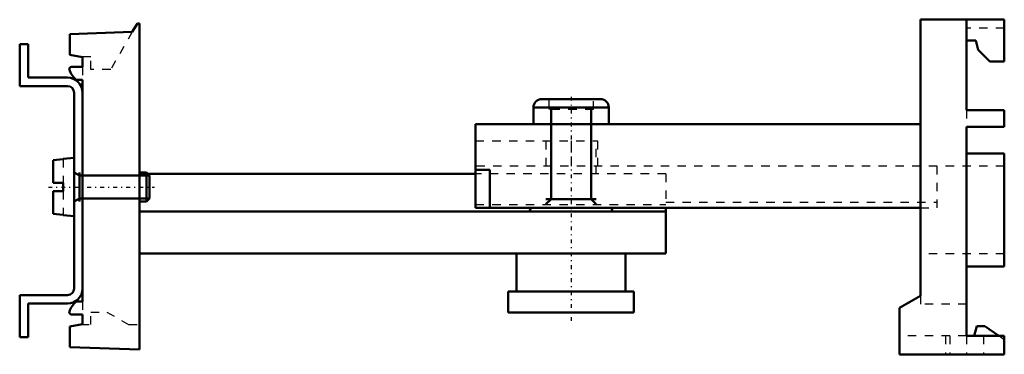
# Model space of a CAD drawing. Header units: millimetres. Extents: x -66 to 52, y -30 to 10.
import ezdxf

# ---------------------------------------------------------------- set-up
doc = ezdxf.new("R2010")
doc.units = ezdxf.units.MM
doc.linetypes.add('Center', pattern=[1.5, 0.45, -0.5, 0.05, -0.5])
doc.linetypes.add('Dashed', pattern=[2, 1, -1])
for name, color, linetype, lineweight in [('AM_0', 7, 'Continuous', 30), ('AM_10', 7, 'Continuous', 5), ('AM_3', 7, 'Dashed', 5), ('AM_7', 7, 'Center', 5)]:
    doc.layers.add(name, color=color, linetype=linetype, lineweight=lineweight)

msp = doc.modelspace()

# ---------------------------------------------------------------- linework, layer by layer
at = {"layer": 'AM_0', "color": 7, "linetype": 'Continuous', "lineweight": 50}
for p, q in [((51.7, 9.5), (41.7, 9.5)), ((41.7, 9.5), (41.7, -23.5)), ((47.2, -1.3), (47.2, 9.5)), ((51.7, 9.5), (51.7, 4.5)), ((-51.76, 9.06), (-52.36, 8.03)), ((-51.5, 9.06), (-51.76, 9.06)), ((-51.5, -29.94), (-51.5, 9.06)), ((-52.36, 8.03), (-59.8, 7.77)), ((-59.8, 7.77), (-59.8, 5.29)), ((-65.8, 6.57), (-65.8, 1.57)), ((-64.8, 6.57), (-65.8, 6.57)), ((-64.8, 2.57), (-64.8, 6.57)), ((48.3, 7), (47.2, 7)), ((48.59, 5.9), (48.3, 7)), ((49.99, 4.5), (48.59, 5.9)), ((-59.8, 5.29), (-58.3, 5.03)), ((-58.3, 5.03), (-58.3, 3.86)), ((-58.3, 3.86), (-59.63, 3.86)), ((51.7, 4.5), (49.99, 4.5)), ((-60.1, 2.57), (-64.8, 2.57)), ((-65.8, 1.57), (-60.1, 1.57)), ((-59.06, 2.31), (-58.3, 2.31)), ((-58.3, 2.31), (-58.3, -24.19)), ((-59.3, 0.77), (-59.3, -22.63)), ((-3.5, 0), (3.5, 0)), ((-4.5, -1), (-4.5, -3)), ((-4.5, -1), (4.5, -1)), ((4.5, -3), (4.5, -1)), ((47.2, -1.3), (51.7, -1.3)), ((51.7, -1.3), (51.7, -3.3)), ((-11.4, -13), (-11.4, -3)), ((-11.4, -3), (41.7, -3)), ((47.2, -28.3), (47.2, -3.3)), ((47.2, -3.3), (51.7, -3.3)), ((-59.3, -7), (-60.6, -7.14)), ((51.7, -6.5), (47.2, -6.5)), ((51.7, -6.5), (51.7, -20)), ((-61.8, -7.3), (-60.6, -7.17)), ((-61.8, -10), (-61.8, -7.3)), ((-60.6, -7.14), (-60.6, -7.17)), ((-50.67, -8.75), (-51.5, -8.75)), ((-50.3, -9.12), (-50.67, -8.75)), ((-50.67, -12.25), (-50.67, -8.75)), ((-11.4, -8.93), (-50.48, -8.93)), ((-50.3, -11.88), (-50.3, -9.12)), ((-11.4, -8.45), (-9.7, -8.45)), ((-9.7, -8.45), (-9.7, -13)), ((-61.8, -10), (-60.6, -10)), ((-60.6, -10), (-60.6, -11)), ((-61.8, -13.7), (-61.8, -11)), ((-60.6, -11), (-61.8, -11)), ((-51.5, -12.25), (-50.67, -12.25)), ((-50.67, -12.25), (-50.3, -11.88)), ((-60.6, -13.83), (-61.8, -13.7)), ((-60.6, -13.83), (-60.6, -13.86)), ((-60.6, -13.86), (-59.3, -14)), ((11.3, -13.43), (-51.5, -13.43)), ((41.7, -13), (-11.4, -13)), ((-4.82, -13), (-4.96, -13.43)), ((4.96, -13.43), (4.82, -13)), ((11.3, -13), (11.3, -18.43)), ((11.3, -18.43), (-51.5, -18.43)), ((-6.5, -18.43), (-6.5, -23)), ((6.5, -23), (6.5, -18.43)), ((51.7, -20), (47.2, -20)), ((-65.8, -23.43), (-65.8, -28.43)), ((-60.1, -23.43), (-65.8, -23.43)), ((-7.5, -23), (-7.5, -25.5)), ((-7.5, -23), (7.5, -23)), ((7.5, -25.5), (7.5, -23)), ((41.7, -23.5), (39.2, -24.94)), ((-64.8, -24.43), (-60.1, -24.43)), ((-64.8, -28.43), (-64.8, -24.43)), ((-58.3, -24.19), (-59.06, -24.19)), ((-59.63, -25.74), (-58.3, -25.74)), ((-58.3, -25.74), (-58.3, -26.9)), ((-7.5, -25.5), (7.5, -25.5)), ((39.2, -24.94), (39.2, -30.5)), ((-58.3, -26.9), (-59.8, -27.16)), ((-59.8, -27.16), (-59.8, -29.65)), ((48.41, -27.14), (48.1, -28.3)), ((49.39, -27.14), (48.41, -27.14)), ((51.04, -28.3), (49.39, -27.14)), ((-65.8, -28.43), (-64.8, -28.43)), ((51.7, -28.3), (47.2, -28.3)), ((51.7, -30.5), (51.7, -28.3)), ((-59.8, -29.65), (-51.5, -29.94)), ((39.2, -30.5), (51.7, -30.5))]:
    msp.add_line(p, q, dxfattribs=at)
for centre, radius, start, end in [((-59.63, 3.61), 0.25, 90, 197.5202), ((-57.34, 4.34), 2.65, 197.5202, 229.7478), ((-60.1, 0.77), 1.8, 0, 90), ((-60.1, 0.77), 0.8, 0, 90), ((-3.5, -1), 1, 90, 180), ((3.5, -1), 1, 0, 90), ((-60.1, -22.63), 1.8, 270, 0), ((-60.1, -22.63), 0.8, 270, 0), ((-57.34, -26.21), 2.65, 130.2522, 162.4798), ((-59.63, -25.49), 0.25, 162.4798, 270)]:
    msp.add_arc(centre, radius, start, end, dxfattribs=at)
at = {"layer": 'AM_10', "color": 7, "linetype": 'Continuous', "lineweight": 50}
for p, q in [((-2.39, -0.94), (-2.39, -11.94)), ((2.39, -0.94), (2.39, -11.94)), ((-59.3, -8.75), (-58.66, -9.12)), ((-58.66, -12.25), (-58.66, -8.75)), ((-50.3, -9.12), (-58.66, -9.12)), ((-59.3, -12.25), (-58.66, -11.88)), ((-50.3, -11.88), (-58.66, -11.88)), ((3, -11.94), (-3, -11.94)), ((-3, -12.55), (-2.39, -11.94)), ((3, -12.55), (2.39, -11.94))]:
    msp.add_line(p, q, dxfattribs=at)
at = {"layer": 'AM_3', "color": 6, "linetype": 'Dashed', "lineweight": 25}
for p, q in [((51.7, 8.5), (47.2, 8.5)), ((-52.36, 8.03), (-54.94, 3.56)), ((-57.3, 5.06), (-58.5, 5.06)), ((-57.3, 3.56), (-57.3, 5.06)), ((-58.3, 3.86), (-58.3, 2.31)), ((-54.94, 3.56), (-57.3, 3.56)), ((-2.67, 0), (-2.67, -1.23)), ((2.67, -1.23), (2.67, 0)), ((-2.39, -0.94), (-2.67, -1.23)), ((-2.39, -0.94), (2.39, -0.94)), ((2.67, -1.23), (2.39, -0.94)), ((2.67, -1.23), (-2.67, -1.23)), ((47.2, -1.3), (47.2, -3.3)), ((-11.4, -5), (3.2, -5)), ((-3, -5), (-3, -8.93)), ((0, -5), (0, -8)), ((3, -8.93), (3, -5)), ((3.2, -8), (3.2, -5)), ((-61.8, -7.3), (-60.9, -7.21)), ((-60.6, -7.17), (-60.6, -10)), ((51.7, -8), (-11.4, -8)), ((43.7, -13), (43.7, -8)), ((-50.48, -8.93), (-51.5, -8.93)), ((11.3, -8.93), (-11.4, -8.93)), ((11.3, -8.93), (11.3, -13)), ((-60.6, -11), (-60.6, -13.83)), ((-11.4, -12.61), (11.3, -12.61)), ((11.3, -12.31), (43.7, -12.31)), ((41.7, -13), (43.7, -13)), ((51.7, -18.5), (41.7, -18.5)), ((41.7, -23.5), (41.7, -24.5)), ((-58.3, -24.19), (-58.3, -25.74)), ((47.2, -24.5), (41.7, -24.5)), ((-57.3, -25.44), (-55.4, -25.44)), ((-57.3, -26.94), (-57.3, -25.44)), ((-55.4, -25.44), (-52.8, -26.94)), ((-58.5, -26.94), (-57.3, -26.94)), ((-52.8, -26.94), (-51.5, -26.94)), ((47.2, -28.3), (39.2, -28.3)), ((44.7, -28.3), (44.7, -30.5)), ((45.2, -28.3), (45.2, -30.5)), ((47.2, -28.3), (47.2, -30.5)), ((49.2, -28.3), (49.2, -30.5)), ((51.7, -28.76), (51.04, -28.3))]:
    msp.add_line(p, q, dxfattribs=at)
at = {"layer": 'AM_7', "color": 4, "linetype": 'Center', "lineweight": 25}
for p, q in [((0, 0.29), (0, -26.73)), ((-62.38, -10.5), (-49.72, -10.5))]:
    msp.add_line(p, q, dxfattribs=at)

doc.saveas('drawing.dxf')
